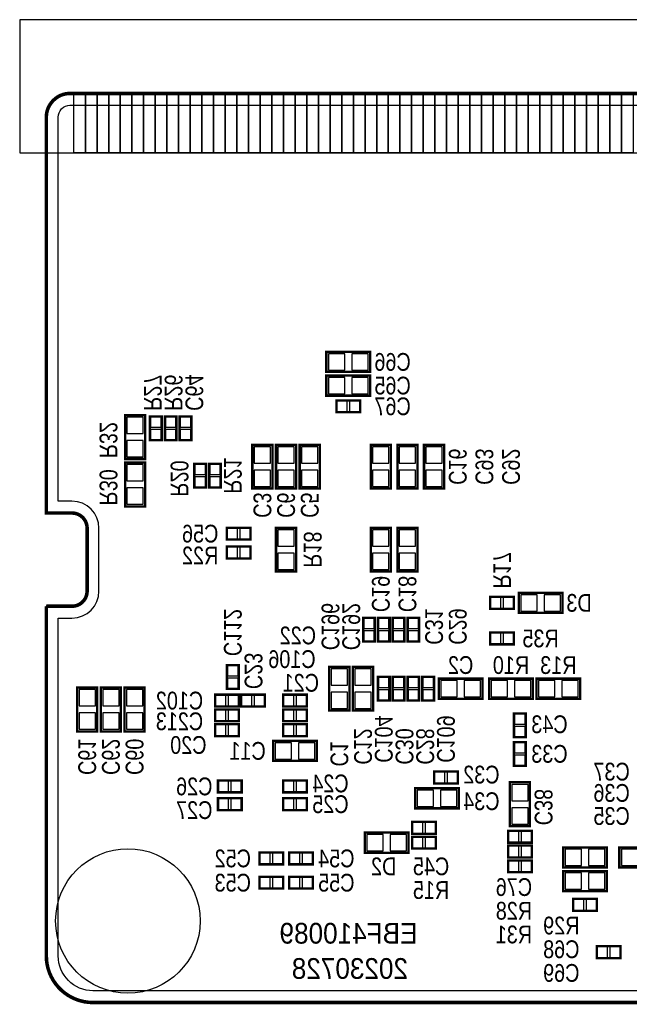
# Model space of a CAD drawing. Extents: x -1.1 to 70.2, y -0.1 to 42.2.
# Tile 1 of 5: x -1.1 to 25, y -0.1 to 42.2. Entities that reach past the tile are written whole.
import ezdxf
from ezdxf.enums import TextEntityAlignment as Align

# ---------------------------------------------------------------- set-up
doc = ezdxf.new("R2010")
doc.units = 0
for name, color, linetype in [('BG_OUTLINE', 12, 'CONTINUOUS'), ('BG_SILKSCREEN_BOTTOM', 30, 'CONTINUOUS'), ('BG_SOLDERMASK_BOTTOM', 232, 'CONTINUOUS'), ('PG_SILKSCREEN_BOTTOM', 150, 'CONTINUOUS'), ('PIN_SOLDERMASK_BOTTOM', 85, 'CONTINUOUS'), ('RD_SILKSCREEN_BOTTOM', 254, 'CONTINUOUS'), ('RKI_ALL', 2, 'CONTINUOUS')]:
    doc.layers.add(name, color=color, linetype=linetype)

msp = doc.modelspace()

# ---------------------------------------------------------------- linework, layer by layer
at = {"layer": 'BG_OUTLINE'}
msp.add_lwpolyline([(68.585791, 38.999922), (32.049999, 38.999922), (31.800013, 38.749935), (31.800013, 35.499929, -1), (30.799989, 35.499929), (30.799989, 38.749935), (30.550002, 38.999922), (1.014197, 38.999922, 0.198907), (0.307111, 38.707035), (0.292887, 38.692836, 0.198912), (0, 37.985725), (0, 20.999933), (1.099998, 20.999933, -0.414221), (1.750009, 20.349921), (1.750009, 17.649927, -0.414212), (1.099998, 16.999941), (0, 16.999941), (0, 1.999996, 0.414214), (1.999996, 0), (67.599992, 0, 0.414214)], format="xyb", dxfattribs=at)
at = {"layer": 'BG_OUTLINE', "const_width": 0.1524}
for points in [[(1.014197, 38.999922, 0.198907), (0.307111, 38.707035)], [(0.292887, 38.692836, 0.198912), (0, 37.985725), (0, 20.999933), (1.099998, 20.999933)], [(1.750009, 20.349921, 0.414221), (1.099998, 20.999933)], [(1.099998, 16.999941, 0.414212), (1.750009, 17.649927)], [(69.599988, 16.01216), (69.599988, 1.999996, -0.414214), (67.599992, 0), (1.999996, 0, -0.414214), (0, 1.999996), (0, 16.999941)]]:
    msp.add_lwpolyline(points, format="xyb", dxfattribs=at)
for points in [[(1.014197, 38.999922), (30.550002, 38.999922)], [(0.292887, 38.692836), (0.307111, 38.707035)], [(1.750009, 17.649927), (1.750009, 20.349921)], [(0, 16.999941), (1.099998, 16.999941)]]:
    msp.add_lwpolyline(points, dxfattribs=at)
at = {"layer": 'BG_SOLDERMASK_BOTTOM'}
msp.add_lwpolyline([(-1.143, 42.164), (-1.143, 36.449), (70.231, 36.449), (70.231, 42.164)], close=True, dxfattribs=at)
at = {"layer": 'PG_SILKSCREEN_BOTTOM', "const_width": 0.1016}
for points in [[(13.8938, 27.9146), (12.0142, 27.9146), (12.0142, 27.051), (13.8938, 27.051), (13.8938, 27.9146)], [(13.8938, 26.8986), (12.0142, 26.8986), (12.0142, 26.035), (13.8938, 26.035), (13.8938, 26.8986)], [(13.462, 25.3238), (12.446, 25.3238), (12.446, 25.8318), (13.462, 25.8318), (13.462, 25.3238)], [(3.3782, 25.1968), (3.3782, 23.3172), (4.2418, 23.3172), (4.2418, 25.1968), (3.3782, 25.1968)], [(4.445, 24.13), (4.445, 25.146), (4.953, 25.146), (4.953, 24.13), (4.445, 24.13)], [(5.08, 24.13), (5.08, 25.146), (5.588, 25.146), (5.588, 24.13), (5.08, 24.13)], [(5.715, 24.13), (5.715, 25.146), (6.223, 25.146), (6.223, 24.13), (5.715, 24.13)], [(9.7028, 22.0472), (9.7028, 23.9268), (8.8392, 23.9268), (8.8392, 22.0472), (9.7028, 22.0472)], [(10.7188, 22.0472), (10.7188, 23.9268), (9.8552, 23.9268), (9.8552, 22.0472), (10.7188, 22.0472)], [(11.7348, 22.0472), (11.7348, 23.9268), (10.8712, 23.9268), (10.8712, 22.0472), (11.7348, 22.0472)], [(14.7828, 22.0472), (14.7828, 23.9268), (13.9192, 23.9268), (13.9192, 22.0472), (14.7828, 22.0472)], [(15.9258, 22.0472), (15.9258, 23.9268), (15.0622, 23.9268), (15.0622, 22.0472), (15.9258, 22.0472)], [(17.0688, 22.0472), (17.0688, 23.9268), (16.2052, 23.9268), (16.2052, 22.0472), (17.0688, 22.0472)], [(3.3782, 23.1648), (3.3782, 21.2852), (4.2418, 21.2852), (4.2418, 23.1648), (3.3782, 23.1648)], [(6.858, 23.114), (6.858, 22.098), (6.35, 22.098), (6.35, 23.114), (6.858, 23.114)], [(7.493, 23.114), (7.493, 22.098), (6.985, 22.098), (6.985, 23.114), (7.493, 23.114)], [(7.747, 20.3708), (8.763, 20.3708), (8.763, 19.8628), (7.747, 19.8628), (7.747, 20.3708)], [(10.7188, 18.4912), (10.7188, 20.3708), (9.8552, 20.3708), (9.8552, 18.4912), (10.7188, 18.4912)], [(13.9192, 20.3708), (13.9192, 18.4912), (14.7828, 18.4912), (14.7828, 20.3708), (13.9192, 20.3708)], [(15.0622, 20.3708), (15.0622, 18.4912), (15.9258, 18.4912), (15.9258, 20.3708), (15.0622, 20.3708)], [(8.763, 19.05), (7.747, 19.05), (7.747, 19.558), (8.763, 19.558), (8.763, 19.05)], [(20.066, 16.891), (19.05, 16.891), (19.05, 17.399), (20.066, 17.399), (20.066, 16.891)], [(20.2692, 16.7132), (22.1488, 16.7132), (22.1488, 17.5768), (20.2692, 17.5768), (20.2692, 16.7132)], [(13.588975, 15.494), (13.588975, 16.51), (14.096975, 16.51), (14.096975, 15.494), (13.588975, 15.494)], [(14.223975, 15.494), (14.223975, 16.51), (14.731975, 16.51), (14.731975, 15.494), (14.223975, 15.494)], [(14.859, 15.494), (14.859, 16.51), (15.367, 16.51), (15.367, 15.494), (14.859, 15.494)], [(15.494, 15.494), (15.494, 16.51), (16.002, 16.51), (16.002, 15.494), (15.494, 15.494)], [(19.05, 15.875), (20.066, 15.875), (20.066, 15.367), (19.05, 15.367), (19.05, 15.875)], [(7.747, 13.462), (7.747, 14.478), (8.255, 14.478), (8.255, 13.462), (7.747, 13.462)], [(12.1412, 14.4018), (12.1412, 12.5222), (13.0048, 12.5222), (13.0048, 14.4018), (12.1412, 14.4018)], [(13.1572, 14.4018), (13.1572, 12.5222), (14.0208, 12.5222), (14.0208, 14.4018), (13.1572, 14.4018)], [(14.732025, 13.970025), (14.732025, 12.954025), (14.224025, 12.954025), (14.224025, 13.970025), (14.732025, 13.970025)], [(15.367, 13.97), (15.367, 12.954), (14.859, 12.954), (14.859, 13.97), (15.367, 13.97)], [(16.002, 13.97), (16.002, 12.954), (15.494, 12.954), (15.494, 13.97), (16.002, 13.97)], [(16.637025, 13.97), (16.637025, 12.954), (16.129025, 12.954), (16.129025, 13.97), (16.637025, 13.97)], [(18.7198, 13.8938), (16.8402, 13.8938), (16.8402, 13.0302), (18.7198, 13.0302), (18.7198, 13.8938)], [(18.9992, 13.0302), (20.8788, 13.0302), (20.8788, 13.8938), (18.9992, 13.8938), (18.9992, 13.0302)], [(21.0312, 13.0302), (22.9108, 13.0302), (22.9108, 13.8938), (21.0312, 13.8938), (21.0312, 13.0302)], [(1.3208, 13.5128), (1.3208, 11.6332), (2.1844, 11.6332), (2.1844, 13.5128), (1.3208, 13.5128)], [(2.3368, 13.5128), (2.3368, 11.6332), (3.2004, 11.6332), (3.2004, 13.5128), (2.3368, 13.5128)], [(3.3528, 13.5128), (3.3528, 11.6332), (4.2164, 11.6332), (4.2164, 13.5128), (3.3528, 13.5128)], [(8.255, 12.7), (7.239, 12.7), (7.239, 13.208), (8.255, 13.208), (8.255, 12.7)], [(8.3566, 13.208), (9.3726, 13.208), (9.3726, 12.7), (8.3566, 12.7), (8.3566, 13.208)], [(10.16, 13.208), (11.176, 13.208), (11.176, 12.7), (10.16, 12.7), (10.16, 13.208)], [(8.255, 12.064975), (7.239, 12.064975), (7.239, 12.572975), (8.255, 12.572975), (8.255, 12.064975)], [(10.16, 12.573), (11.176, 12.573), (11.176, 12.065), (10.16, 12.065), (10.16, 12.573)], [(20.574, 12.3952), (20.574, 11.3792), (20.066, 11.3792), (20.066, 12.3952), (20.574, 12.3952)], [(8.255, 11.43), (7.239, 11.43), (7.239, 11.938), (8.255, 11.938), (8.255, 11.43)], [(10.16, 11.938), (11.176, 11.938), (11.176, 11.43), (10.16, 11.43), (10.16, 11.938)], [(9.7282, 10.3632), (11.6078, 10.3632), (11.6078, 11.2268), (9.7282, 11.2268), (9.7282, 10.3632)], [(20.066, 10.16), (20.066, 11.176), (20.574, 11.176), (20.574, 10.16), (20.066, 10.16)], [(17.653, 9.398), (16.637, 9.398), (16.637, 9.906), (17.653, 9.906), (17.653, 9.398)], [(8.382, 9.017), (7.366, 9.017), (7.366, 9.525), (8.382, 9.525), (8.382, 9.017)], [(10.16, 9.525), (11.176, 9.525), (11.176, 9.017), (10.16, 9.017), (10.16, 9.525)], [(19.8882, 9.4488), (19.8882, 7.5692), (20.7518, 7.5692), (20.7518, 9.4488), (19.8882, 9.4488)], [(17.7038, 9.1948), (15.8242, 9.1948), (15.8242, 8.3312), (17.7038, 8.3312), (17.7038, 9.1948)], [(8.382, 8.255), (7.366, 8.255), (7.366, 8.763), (8.382, 8.763), (8.382, 8.255)], [(10.16, 8.763), (11.176, 8.763), (11.176, 8.255), (10.16, 8.255), (10.16, 8.763)], [(16.7132, 7.239), (15.6972, 7.239), (15.6972, 7.747), (16.7132, 7.747), (16.7132, 7.239)], [(13.6652, 6.4262), (15.5448, 6.4262), (15.5448, 7.2898), (13.6652, 7.2898), (13.6652, 6.4262)], [(19.812, 7.366), (20.828, 7.366), (20.828, 6.858), (19.812, 6.858), (19.812, 7.366)], [(16.7132, 6.604), (15.6972, 6.604), (15.6972, 7.112), (16.7132, 7.112), (16.7132, 6.604)], [(20.828, 6.223), (19.812, 6.223), (19.812, 6.731), (20.828, 6.731), (20.828, 6.223)], [(10.160025, 5.928639), (9.144025, 5.928639), (9.144025, 6.436639), (10.160025, 6.436639), (10.160025, 5.928639)], [(11.43, 5.928639), (10.414, 5.928639), (10.414, 6.436639), (11.43, 6.436639), (11.43, 5.928639)], [(24.0538, 6.6548), (22.1742, 6.6548), (22.1742, 5.7912), (24.0538, 5.7912), (24.0538, 6.6548)], [(24.5872, 5.7912), (26.4668, 5.7912), (26.4668, 6.6548), (24.5872, 6.6548), (24.5872, 5.7912)], [(20.828, 5.588), (19.812, 5.588), (19.812, 6.096), (20.828, 6.096), (20.828, 5.588)], [(24.0538, 5.6388), (22.1742, 5.6388), (22.1742, 4.7752), (24.0538, 4.7752), (24.0538, 5.6388)], [(10.16, 4.887239), (9.144, 4.887239), (9.144, 5.395239), (10.16, 5.395239), (10.16, 4.887239)], [(11.429975, 4.887239), (10.413975, 4.887239), (10.413975, 5.395239), (11.429975, 5.395239), (11.429975, 4.887239)], [(23.622, 3.937), (22.606, 3.937), (22.606, 4.445), (23.622, 4.445), (23.622, 3.937)], [(24.638, 1.905), (23.622, 1.905), (23.622, 2.413), (24.638, 2.413), (24.638, 1.905)]]:
    msp.add_lwpolyline(points, dxfattribs=at)
at = {"layer": 'PIN_SOLDERMASK_BOTTOM'}
for points in [[(1.67499, 38.999922), (1.67499, 36.449914), (1.174991, 36.449914), (1.174991, 38.999922)], [(2.174989, 38.999922), (2.174989, 36.449914), (1.67499, 36.449914), (1.67499, 38.999922)], [(2.674988, 38.999922), (2.674988, 36.449914), (2.174989, 36.449914), (2.174989, 38.999922)], [(3.174987, 38.999922), (3.174987, 36.449914), (2.674988, 36.449914), (2.674988, 38.999922)], [(3.674986, 38.999922), (3.674986, 36.449914), (3.174987, 36.449914), (3.174987, 38.999922)], [(4.174985, 38.999922), (4.174985, 36.449914), (3.674986, 36.449914), (3.674986, 38.999922)], [(4.674984, 38.999922), (4.674984, 36.449914), (4.174985, 36.449914), (4.174985, 38.999922)], [(5.174983, 38.999922), (5.174983, 36.449914), (4.674984, 36.449914), (4.674984, 38.999922)], [(5.674982, 38.999922), (5.674982, 36.449914), (5.174983, 36.449914), (5.174983, 38.999922)], [(6.175007, 38.999922), (6.175007, 36.449914), (5.675008, 36.449914), (5.675008, 38.999922)], [(6.675006, 38.999922), (6.675006, 36.449914), (6.175007, 36.449914), (6.175007, 38.999922)], [(7.175005, 38.999922), (7.175005, 36.449914), (6.675006, 36.449914), (6.675006, 38.999922)], [(7.675004, 38.999922), (7.675004, 36.449914), (7.175005, 36.449914), (7.175005, 38.999922)], [(8.175003, 38.999922), (8.175003, 36.449914), (7.675004, 36.449914), (7.675004, 38.999922)], [(8.675002, 38.999922), (8.675002, 36.449914), (8.175003, 36.449914), (8.175003, 38.999922)], [(9.175001, 38.999922), (9.175001, 36.449914), (8.675002, 36.449914), (8.675002, 38.999922)], [(9.675, 38.999922), (9.675, 36.449914), (9.175001, 36.449914), (9.175001, 38.999922)], [(10.174999, 38.999922), (10.174999, 36.449914), (9.675, 36.449914), (9.675, 38.999922)], [(10.674998, 38.999922), (10.674998, 36.449914), (10.174999, 36.449914), (10.174999, 38.999922)], [(11.174997, 38.999922), (11.174997, 36.449914), (10.674998, 36.449914), (10.674998, 38.999922)], [(11.674996, 38.999922), (11.674996, 36.449914), (11.174997, 36.449914), (11.174997, 38.999922)], [(12.174995, 38.999922), (12.174995, 36.449914), (11.674996, 36.449914), (11.674996, 38.999922)], [(12.674994, 38.999922), (12.674994, 36.449914), (12.174995, 36.449914), (12.174995, 38.999922)], [(13.174993, 38.999922), (13.174993, 36.449914), (12.674994, 36.449914), (12.674994, 38.999922)], [(13.674992, 38.999922), (13.674992, 36.449914), (13.174993, 36.449914), (13.174993, 38.999922)], [(14.174991, 38.999922), (14.174991, 36.449914), (13.674992, 36.449914), (13.674992, 38.999922)], [(14.67499, 38.999922), (14.67499, 36.449914), (14.174991, 36.449914), (14.174991, 38.999922)], [(15.174989, 38.999922), (15.174989, 36.449914), (14.67499, 36.449914), (14.67499, 38.999922)], [(15.674988, 38.999922), (15.674988, 36.449914), (15.174989, 36.449914), (15.174989, 38.999922)], [(16.174987, 38.999922), (16.174987, 36.449914), (15.674988, 36.449914), (15.674988, 38.999922)], [(16.674986, 38.999922), (16.674986, 36.449914), (16.174987, 36.449914), (16.174987, 38.999922)], [(17.174985, 38.999922), (17.174985, 36.449914), (16.674986, 36.449914), (16.674986, 38.999922)], [(17.674984, 38.999922), (17.674984, 36.449914), (17.174985, 36.449914), (17.174985, 38.999922)], [(18.174983, 38.999922), (18.174983, 36.449914), (17.674984, 36.449914), (17.674984, 38.999922)], [(18.674982, 38.999922), (18.674982, 36.449914), (18.174983, 36.449914), (18.174983, 38.999922)], [(19.175006, 38.999922), (19.175006, 36.449914), (18.675007, 36.449914), (18.675007, 38.999922)], [(19.675005, 38.999922), (19.675005, 36.449914), (19.175006, 36.449914), (19.175006, 38.999922)], [(20.175004, 38.999922), (20.175004, 36.449914), (19.675005, 36.449914), (19.675005, 38.999922)], [(20.675003, 38.999922), (20.675003, 36.449914), (20.175004, 36.449914), (20.175004, 38.999922)], [(21.175002, 38.999922), (21.175002, 36.449914), (20.675003, 36.449914), (20.675003, 38.999922)], [(21.675001, 38.999922), (21.675001, 36.449914), (21.175002, 36.449914), (21.175002, 38.999922)], [(22.175, 38.999922), (22.175, 36.449914), (21.675001, 36.449914), (21.675001, 38.999922)], [(22.674999, 38.999922), (22.674999, 36.449914), (22.175, 36.449914), (22.175, 38.999922)], [(23.174998, 38.999922), (23.174998, 36.449914), (22.674999, 36.449914), (22.674999, 38.999922)], [(23.674997, 38.999922), (23.674997, 36.449914), (23.174998, 36.449914), (23.174998, 38.999922)], [(24.174996, 38.999922), (24.174996, 36.449914), (23.674997, 36.449914), (23.674997, 38.999922)], [(24.674995, 38.999922), (24.674995, 36.449914), (24.174996, 36.449914), (24.174996, 38.999922)], [(25.174994, 38.999922), (25.174994, 36.449914), (24.674995, 36.449914), (24.674995, 38.999922)], [(12.804623, 27.132305), (12.804623, 27.833295), (12.103633, 27.833295), (12.103633, 27.132305)], [(13.804367, 27.132305), (13.804367, 27.833295), (13.103377, 27.833295), (13.103377, 27.132305)], [(12.804623, 26.116305), (12.804623, 26.817295), (12.103633, 26.817295), (12.103633, 26.116305)], [(13.804367, 26.116305), (13.804367, 26.817295), (13.103377, 26.817295), (13.103377, 26.116305)], [(12.903962, 25.352756), (12.903962, 25.802844), (12.453874, 25.802844), (12.453874, 25.352756)], [(13.454126, 25.352756), (13.454126, 25.802844), (13.004038, 25.802844), (13.004038, 25.352756)], [(4.160495, 25.107367), (3.459505, 25.107367), (3.459505, 24.406377), (4.160495, 24.406377)], [(4.473956, 24.688038), (4.924044, 24.688038), (4.924044, 25.138126), (4.473956, 25.138126)], [(5.108956, 24.688038), (5.559044, 24.688038), (5.559044, 25.138126), (5.108956, 25.138126)], [(5.743956, 24.688038), (6.194044, 24.688038), (6.194044, 25.138126), (5.743956, 25.138126)], [(4.473956, 24.137874), (4.924044, 24.137874), (4.924044, 24.587962), (4.473956, 24.587962)], [(5.108956, 24.137874), (5.559044, 24.137874), (5.559044, 24.587962), (5.108956, 24.587962)], [(5.743956, 24.137874), (6.194044, 24.137874), (6.194044, 24.587962), (5.743956, 24.587962)], [(4.160495, 24.107623), (3.459505, 24.107623), (3.459505, 23.406633), (4.160495, 23.406633)], [(8.920505, 23.136377), (9.621495, 23.136377), (9.621495, 23.837367), (8.920505, 23.837367)], [(9.936505, 23.136377), (10.637495, 23.136377), (10.637495, 23.837367), (9.936505, 23.837367)], [(10.952505, 23.136377), (11.653495, 23.136377), (11.653495, 23.837367), (10.952505, 23.837367)], [(14.000505, 23.136377), (14.701495, 23.136377), (14.701495, 23.837367), (14.000505, 23.837367)], [(15.143505, 23.136377), (15.844495, 23.136377), (15.844495, 23.837367), (15.143505, 23.837367)], [(16.286505, 23.136377), (16.987495, 23.136377), (16.987495, 23.837367), (16.286505, 23.837367)], [(4.160495, 23.075367), (3.459505, 23.075367), (3.459505, 22.374377), (4.160495, 22.374377)], [(6.829044, 23.106126), (6.378956, 23.106126), (6.378956, 22.656038), (6.829044, 22.656038)], [(7.464044, 23.106126), (7.013956, 23.106126), (7.013956, 22.656038), (7.464044, 22.656038)], [(8.920505, 22.136633), (9.621495, 22.136633), (9.621495, 22.837623), (8.920505, 22.837623)], [(9.936505, 22.136633), (10.637495, 22.136633), (10.637495, 22.837623), (9.936505, 22.837623)], [(10.952505, 22.136633), (11.653495, 22.136633), (11.653495, 22.837623), (10.952505, 22.837623)], [(14.000505, 22.136633), (14.701495, 22.136633), (14.701495, 22.837623), (14.000505, 22.837623)], [(15.143505, 22.136633), (15.844495, 22.136633), (15.844495, 22.837623), (15.143505, 22.837623)], [(16.286505, 22.136633), (16.987495, 22.136633), (16.987495, 22.837623), (16.286505, 22.837623)], [(6.829044, 22.555962), (6.378956, 22.555962), (6.378956, 22.105874), (6.829044, 22.105874)], [(7.464044, 22.555962), (7.013956, 22.555962), (7.013956, 22.105874), (7.464044, 22.105874)], [(4.160495, 22.075623), (3.459505, 22.075623), (3.459505, 21.374633), (4.160495, 21.374633)], [(7.754874, 20.341844), (7.754874, 19.891756), (8.204962, 19.891756), (8.204962, 20.341844)], [(8.305038, 20.341844), (8.305038, 19.891756), (8.755126, 19.891756), (8.755126, 20.341844)], [(9.936505, 19.580377), (10.637495, 19.580377), (10.637495, 20.281367), (9.936505, 20.281367)], [(14.701495, 20.281367), (14.000505, 20.281367), (14.000505, 19.580377), (14.701495, 19.580377)], [(15.844495, 20.281367), (15.143505, 20.281367), (15.143505, 19.580377), (15.844495, 19.580377)], [(8.204962, 19.078956), (8.204962, 19.529044), (7.754874, 19.529044), (7.754874, 19.078956)], [(8.755126, 19.078956), (8.755126, 19.529044), (8.305038, 19.529044), (8.305038, 19.078956)], [(9.936505, 18.580633), (10.637495, 18.580633), (10.637495, 19.281623), (9.936505, 19.281623)], [(14.701495, 19.281623), (14.000505, 19.281623), (14.000505, 18.580633), (14.701495, 18.580633)], [(15.844495, 19.281623), (15.143505, 19.281623), (15.143505, 18.580633), (15.844495, 18.580633)], [(19.507962, 16.919956), (19.507962, 17.370044), (19.057874, 17.370044), (19.057874, 16.919956)], [(20.058126, 16.919956), (20.058126, 17.370044), (19.608038, 17.370044), (19.608038, 16.919956)], [(20.358633, 17.495495), (20.358633, 16.794505), (21.059623, 16.794505), (21.059623, 17.495495)], [(21.358377, 17.495495), (21.358377, 16.794505), (22.059367, 16.794505), (22.059367, 17.495495)], [(13.617931, 16.052038), (14.068019, 16.052038), (14.068019, 16.502126), (13.617931, 16.502126)], [(14.252931, 16.052038), (14.703019, 16.052038), (14.703019, 16.502126), (14.252931, 16.502126)], [(14.887956, 16.052038), (15.338044, 16.052038), (15.338044, 16.502126), (14.887956, 16.502126)], [(15.522956, 16.052038), (15.973044, 16.052038), (15.973044, 16.502126), (15.522956, 16.502126)], [(13.617931, 15.501874), (14.068019, 15.501874), (14.068019, 15.951962), (13.617931, 15.951962)], [(14.252931, 15.501874), (14.703019, 15.501874), (14.703019, 15.951962), (14.252931, 15.951962)], [(14.887956, 15.501874), (15.338044, 15.501874), (15.338044, 15.951962), (14.887956, 15.951962)], [(15.522956, 15.501874), (15.973044, 15.501874), (15.973044, 15.951962), (15.522956, 15.951962)], [(19.057874, 15.846044), (19.057874, 15.395956), (19.507962, 15.395956), (19.507962, 15.846044)], [(19.608038, 15.846044), (19.608038, 15.395956), (20.058126, 15.395956), (20.058126, 15.846044)], [(7.775956, 14.020038), (8.226044, 14.020038), (8.226044, 14.470126), (7.775956, 14.470126)], [(12.923495, 14.312367), (12.222505, 14.312367), (12.222505, 13.611377), (12.923495, 13.611377)], [(13.939495, 14.312367), (13.238505, 14.312367), (13.238505, 13.611377), (13.939495, 13.611377)], [(14.703069, 13.962151), (14.252981, 13.962151), (14.252981, 13.512063), (14.703069, 13.512063)], [(15.338044, 13.962126), (14.887956, 13.962126), (14.887956, 13.512038), (15.338044, 13.512038)], [(15.973044, 13.962126), (15.522956, 13.962126), (15.522956, 13.512038), (15.973044, 13.512038)], [(16.608069, 13.962126), (16.157981, 13.962126), (16.157981, 13.512038), (16.608069, 13.512038)], [(7.775956, 13.469874), (8.226044, 13.469874), (8.226044, 13.919962), (7.775956, 13.919962)], [(17.630623, 13.111505), (17.630623, 13.812495), (16.929633, 13.812495), (16.929633, 13.111505)], [(18.630367, 13.111505), (18.630367, 13.812495), (17.929377, 13.812495), (17.929377, 13.111505)], [(19.088633, 13.812495), (19.088633, 13.111505), (19.789623, 13.111505), (19.789623, 13.812495)], [(20.088377, 13.812495), (20.088377, 13.111505), (20.789367, 13.111505), (20.789367, 13.812495)], [(21.120633, 13.812495), (21.120633, 13.111505), (21.821623, 13.111505), (21.821623, 13.812495)], [(22.120377, 13.812495), (22.120377, 13.111505), (22.821367, 13.111505), (22.821367, 13.812495)], [(2.103095, 13.423367), (1.402105, 13.423367), (1.402105, 12.722377), (2.103095, 12.722377)], [(3.119095, 13.423367), (2.418105, 13.423367), (2.418105, 12.722377), (3.119095, 12.722377)], [(4.135095, 13.423367), (3.434105, 13.423367), (3.434105, 12.722377), (4.135095, 12.722377)], [(7.696962, 12.728956), (7.696962, 13.179044), (7.246874, 13.179044), (7.246874, 12.728956)], [(8.247126, 12.728956), (8.247126, 13.179044), (7.797038, 13.179044), (7.797038, 12.728956)], [(8.364474, 13.179044), (8.364474, 12.728956), (8.814562, 12.728956), (8.814562, 13.179044)], [(8.914638, 13.179044), (8.914638, 12.728956), (9.364726, 12.728956), (9.364726, 13.179044)], [(10.167874, 13.179044), (10.167874, 12.728956), (10.617962, 12.728956), (10.617962, 13.179044)], [(10.718038, 13.179044), (10.718038, 12.728956), (11.168126, 12.728956), (11.168126, 13.179044)], [(12.923495, 13.312623), (12.222505, 13.312623), (12.222505, 12.611633), (12.923495, 12.611633)], [(13.939495, 13.312623), (13.238505, 13.312623), (13.238505, 12.611633), (13.939495, 12.611633)], [(14.703069, 13.411987), (14.252981, 13.411987), (14.252981, 12.961899), (14.703069, 12.961899)], [(15.338044, 13.411962), (14.887956, 13.411962), (14.887956, 12.961874), (15.338044, 12.961874)], [(15.973044, 13.411962), (15.522956, 13.411962), (15.522956, 12.961874), (15.973044, 12.961874)], [(16.608069, 13.411962), (16.157981, 13.411962), (16.157981, 12.961874), (16.608069, 12.961874)], [(2.103095, 12.423623), (1.402105, 12.423623), (1.402105, 11.722633), (2.103095, 11.722633)], [(3.119095, 12.423623), (2.418105, 12.423623), (2.418105, 11.722633), (3.119095, 11.722633)], [(4.135095, 12.423623), (3.434105, 12.423623), (3.434105, 11.722633), (4.135095, 11.722633)], [(7.696962, 12.093931), (7.696962, 12.544019), (7.246874, 12.544019), (7.246874, 12.093931)], [(8.247126, 12.093931), (8.247126, 12.544019), (7.797038, 12.544019), (7.797038, 12.093931)], [(10.167874, 12.544044), (10.167874, 12.093956), (10.617962, 12.093956), (10.617962, 12.544044)], [(10.718038, 12.544044), (10.718038, 12.093956), (11.168126, 12.093956), (11.168126, 12.544044)], [(20.545044, 12.387326), (20.094956, 12.387326), (20.094956, 11.937238), (20.545044, 11.937238)], [(7.696962, 11.458956), (7.696962, 11.909044), (7.246874, 11.909044), (7.246874, 11.458956)], [(8.247126, 11.458956), (8.247126, 11.909044), (7.797038, 11.909044), (7.797038, 11.458956)], [(10.167874, 11.909044), (10.167874, 11.458956), (10.617962, 11.458956), (10.617962, 11.909044)], [(10.718038, 11.909044), (10.718038, 11.458956), (11.168126, 11.458956), (11.168126, 11.909044)], [(20.545044, 11.837162), (20.094956, 11.837162), (20.094956, 11.387074), (20.545044, 11.387074)], [(9.817633, 11.145495), (9.817633, 10.444505), (10.518623, 10.444505), (10.518623, 11.145495)], [(10.817377, 11.145495), (10.817377, 10.444505), (11.518367, 10.444505), (11.518367, 11.145495)], [(20.094956, 10.718038), (20.545044, 10.718038), (20.545044, 11.168126), (20.094956, 11.168126)], [(20.094956, 10.167874), (20.545044, 10.167874), (20.545044, 10.617962), (20.094956, 10.617962)], [(17.094962, 9.426956), (17.094962, 9.877044), (16.644874, 9.877044), (16.644874, 9.426956)], [(17.645126, 9.426956), (17.645126, 9.877044), (17.195038, 9.877044), (17.195038, 9.426956)], [(7.823962, 9.045956), (7.823962, 9.496044), (7.373874, 9.496044), (7.373874, 9.045956)], [(8.374126, 9.045956), (8.374126, 9.496044), (7.924038, 9.496044), (7.924038, 9.045956)], [(10.167874, 9.496044), (10.167874, 9.045956), (10.617962, 9.045956), (10.617962, 9.496044)], [(10.718038, 9.496044), (10.718038, 9.045956), (11.168126, 9.045956), (11.168126, 9.496044)], [(20.670495, 9.359367), (19.969505, 9.359367), (19.969505, 8.658377), (20.670495, 8.658377)], [(16.614623, 8.412505), (16.614623, 9.113495), (15.913633, 9.113495), (15.913633, 8.412505)], [(17.614367, 8.412505), (17.614367, 9.113495), (16.913377, 9.113495), (16.913377, 8.412505)], [(7.823962, 8.283956), (7.823962, 8.734044), (7.373874, 8.734044), (7.373874, 8.283956)], [(8.374126, 8.283956), (8.374126, 8.734044), (7.924038, 8.734044), (7.924038, 8.283956)], [(10.167874, 8.734044), (10.167874, 8.283956), (10.617962, 8.283956), (10.617962, 8.734044)], [(10.718038, 8.734044), (10.718038, 8.283956), (11.168126, 8.283956), (11.168126, 8.734044)], [(20.670495, 8.359623), (19.969505, 8.359623), (19.969505, 7.658633), (20.670495, 7.658633)], [(16.155162, 7.267956), (16.155162, 7.718044), (15.705074, 7.718044), (15.705074, 7.267956)], [(16.705326, 7.267956), (16.705326, 7.718044), (16.255238, 7.718044), (16.255238, 7.267956)], [(13.754633, 7.208495), (13.754633, 6.507505), (14.455623, 6.507505), (14.455623, 7.208495)], [(14.754377, 7.208495), (14.754377, 6.507505), (15.455367, 6.507505), (15.455367, 7.208495)], [(19.819874, 7.337044), (19.819874, 6.886956), (20.269962, 6.886956), (20.269962, 7.337044)], [(20.370038, 7.337044), (20.370038, 6.886956), (20.820126, 6.886956), (20.820126, 7.337044)], [(16.155162, 6.632956), (16.155162, 7.083044), (15.705074, 7.083044), (15.705074, 6.632956)], [(16.705326, 6.632956), (16.705326, 7.083044), (16.255238, 7.083044), (16.255238, 6.632956)], [(9.601987, 5.957595), (9.601987, 6.407683), (9.151899, 6.407683), (9.151899, 5.957595)], [(10.152151, 5.957595), (10.152151, 6.407683), (9.702063, 6.407683), (9.702063, 5.957595)], [(10.871962, 5.957595), (10.871962, 6.407683), (10.421874, 6.407683), (10.421874, 5.957595)], [(11.422126, 5.957595), (11.422126, 6.407683), (10.972038, 6.407683), (10.972038, 5.957595)], [(20.269962, 6.251956), (20.269962, 6.702044), (19.819874, 6.702044), (19.819874, 6.251956)], [(20.820126, 6.251956), (20.820126, 6.702044), (20.370038, 6.702044), (20.370038, 6.251956)], [(22.964623, 5.872505), (22.964623, 6.573495), (22.263633, 6.573495), (22.263633, 5.872505)], [(23.964367, 5.872505), (23.964367, 6.573495), (23.263377, 6.573495), (23.263377, 5.872505)], [(24.676633, 6.573495), (24.676633, 5.872505), (25.377623, 5.872505), (25.377623, 6.573495)], [(20.269962, 5.616956), (20.269962, 6.067044), (19.819874, 6.067044), (19.819874, 5.616956)], [(20.820126, 5.616956), (20.820126, 6.067044), (20.370038, 6.067044), (20.370038, 5.616956)], [(22.964623, 4.856505), (22.964623, 5.557495), (22.263633, 5.557495), (22.263633, 4.856505)], [(23.964367, 4.856505), (23.964367, 5.557495), (23.263377, 5.557495), (23.263377, 4.856505)], [(9.601962, 4.916195), (9.601962, 5.366283), (9.151874, 5.366283), (9.151874, 4.916195)], [(10.152126, 4.916195), (10.152126, 5.366283), (9.702038, 5.366283), (9.702038, 4.916195)], [(10.871937, 4.916195), (10.871937, 5.366283), (10.421849, 5.366283), (10.421849, 4.916195)], [(11.422101, 4.916195), (11.422101, 5.366283), (10.972013, 5.366283), (10.972013, 4.916195)], [(23.063962, 3.965956), (23.063962, 4.416044), (22.613874, 4.416044), (22.613874, 3.965956)], [(23.614126, 3.965956), (23.614126, 4.416044), (23.164038, 4.416044), (23.164038, 3.965956)], [(24.079962, 1.933956), (24.079962, 2.384044), (23.629874, 2.384044), (23.629874, 1.933956)], [(24.630126, 1.933956), (24.630126, 2.384044), (24.180038, 2.384044), (24.180038, 1.933956)]]:
    msp.add_lwpolyline(points, close=True, dxfattribs=at)
msp.add_circle((3.499993, 3.499993), 3.099994, dxfattribs=at)
at = {"layer": 'RKI_ALL'}
msp.add_lwpolyline([(67.599992, 0.508), (1.999996, 0.508, -0.414214), (0.508, 1.999996), (0.508, 16.491941), (1.100023, 16.491941, 0.414207), (2.258009, 17.649927), (2.258009, 20.349947, 0.414205), (1.100023, 21.507933), (0.508, 21.507933), (0.508, 37.985751, -0.198803), (0.651967, 38.333502), (0.666166, 38.347675), (0.666318, 38.347828, -0.198902), (1.014197, 38.491922), (30.291989, 38.491922), (30.291989, 35.499929, 1), (32.308013, 35.499929), (32.308013, 38.491922), (68.585791, 38.491922, -0.204222)], format="xyb", dxfattribs=at)

# ---------------------------------------------------------------- texts
at = {"layer": 'BG_SILKSCREEN_BOTTOM', "text_generation_flag": 2, "width": 0.942857}
for s, p in [('EBF410089', (15.9258, 2.5273)), ('20230728', (15.5194, 1.016))]:
    msp.add_text(s, height=0.889, dxfattribs=at).set_placement(p)
at = {"layer": 'RD_SILKSCREEN_BOTTOM', "text_generation_flag": 2, "width": 0.833333}
for s, p in [('C66', (14.859, 27.1018)), ('C65', (14.859, 26.0858)), ('C67', (14.859, 25.1968)), ('C56', (6.604, 19.7358)), ('R22', (6.604, 18.796)), ('D3', (22.86, 16.764)), ('C22', (10.795, 15.367)), ('R35', (21.209, 15.24)), ('C106', (10.541, 14.351)), ('C2', (17.78, 14.097)), ('R10', (19.939, 14.097)), ('R13', (21.971, 14.097)), ('C21', (10.922, 13.335)), ('C102', (5.715, 12.573)), ('C213', (5.715, 11.683975)), ('C43', (21.59, 11.557)), ('C20', (6.096, 10.668)), ('C11', (8.636, 10.414)), ('C33', (21.59, 10.287)), ('C32', (18.669, 9.398)), ('C37', (24.257, 9.525)), ('C24', (12.192, 9.017)), ('C26', (6.35, 8.89)), ('C36', (24.257, 8.6106)), ('C25', (12.192, 8.128)), ('C34', (18.669, 8.255)), ('C27', (6.35, 7.874)), ('C35', (24.257, 7.62)), ('C52', (8.001025, 5.801639)), ('C54', (12.446, 5.801639)), ('D2', (14.478, 5.461)), ('C45', (16.51, 5.461)), ('C53', (8.001, 4.760239)), ('C55', (12.445975, 4.760239)), ('R15', (16.51, 4.445)), ('C76', (20.066, 4.572)), ('R28', (20.066, 3.556)), ('R29', (22.098, 2.921)), ('R31', (20.066, 2.54)), ('C68', (22.098, 1.905)), ('C69', (22.098, 0.889))]:
    msp.add_text(s, height=0.762, dxfattribs=at).set_placement(p, align=Align.CENTER)
for s, p in [('R27', (4.191, 26.162)), ('R26', (5.08, 26.162)), ('C64', (5.969, 26.162)), ('R32', (2.286, 24.13)), ('C16', (17.272, 22.987)), ('C93', (18.415, 22.987)), ('C92', (19.558, 22.987)), ('R21', (7.62, 22.606)), ('R30', (2.286, 22.098)), ('R20', (5.334, 22.479)), ('C3', (8.89, 21.336)), ('C6', (9.906, 21.336)), ('C5', (10.922, 21.336)), ('R18', (11.049, 19.431)), ('R17', (19.177, 18.542)), ('C19', (13.97, 17.526)), ('C18', (15.113, 17.526)), ('C196', (11.811, 16.129)), ('C192', (12.699975, 16.129)), ('C112', (7.62, 15.875)), ('C31', (16.256, 16.129)), ('C29', (17.272, 16.129)), ('C23', (8.509, 14.224)), ('C104', (14.097025, 11.303)), ('C109', (16.764, 11.303)), ('C12', (13.208, 10.9855)), ('C30', (14.986, 10.9855)), ('C28', (15.875, 10.9855)), ('C61', (1.3716, 10.541)), ('C62', (2.3876, 10.541)), ('C60', (3.4036, 10.541)), ('C1', (12.192, 10.668)), ('C38', (20.955, 8.382))]:
    msp.add_text(s, height=0.762, rotation=270, dxfattribs=at).set_placement(p, align=Align.CENTER)

doc.saveas('drawing.dxf')
